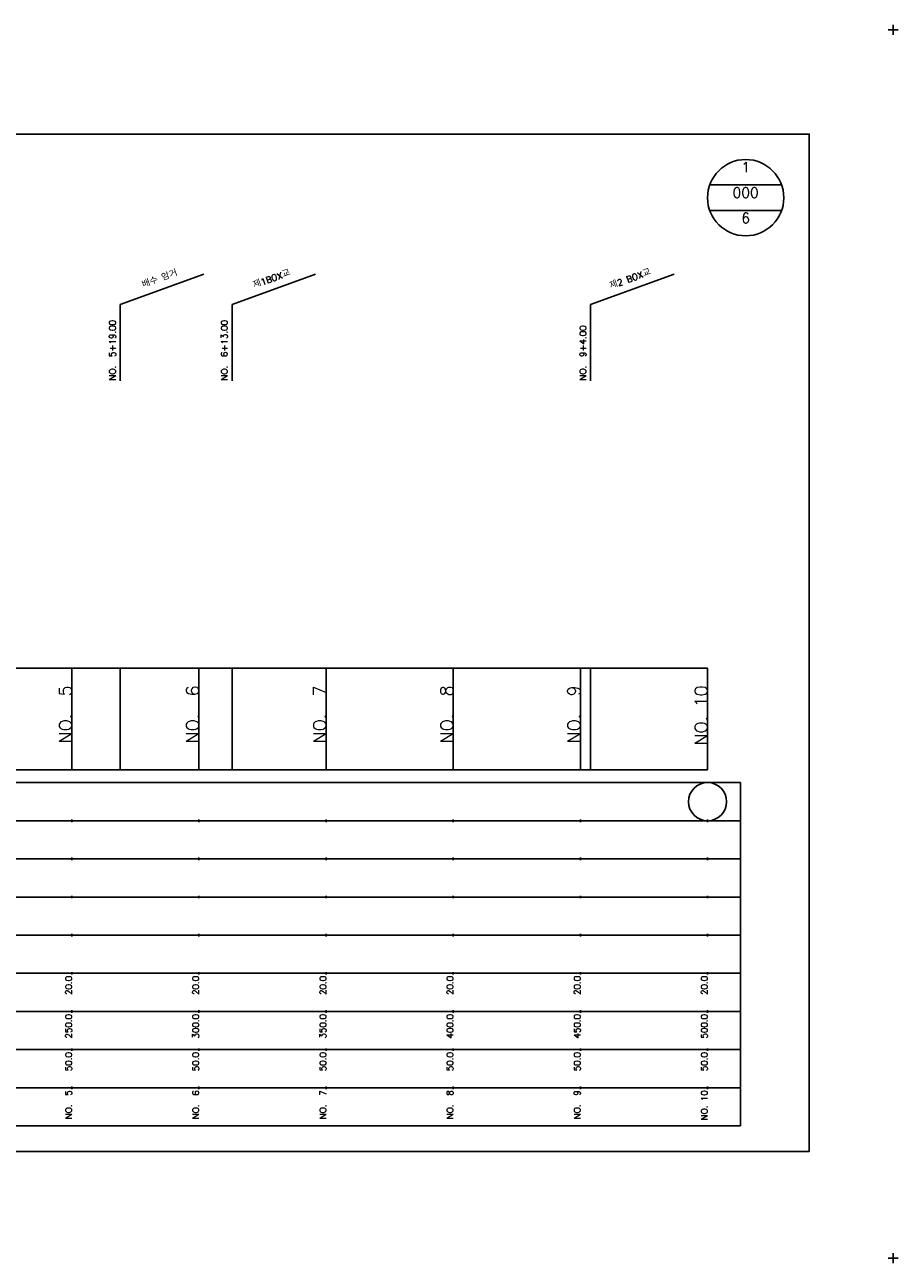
# Model space of a CAD drawing. Extents: x -2 to 685, y -2 to 1408.
# Tile 2 of 6: x 342 to 685, y -2 to 485. Entities that reach past the tile are written whole.
import ezdxf
from ezdxf.enums import TextEntityAlignment as Align

# ---------------------------------------------------------------- set-up
doc = ezdxf.new("R2010")
doc.units = 0
doc.header["$LTSCALE"] = 5
for name, color, linetype in [('BOX', 5, 'CONTINUOUS'), ('DT1', 3, 'CONTINUOUS'), ('DT2', 6, 'CONTINUOUS'), ('LT1', 4, 'CONTINUOUS'), ('ST1', 7, 'CONTINUOUS')]:
    doc.layers.add(name, color=color, linetype=linetype)
doc.styles.add('GHS', font='ROMANS.shx', dxfattribs={"bigfont": 'GHS.shx'})

msp = doc.modelspace()

# ---------------------------------------------------------------- linework, layer by layer
at = {"layer": 'BOX'}
msp.add_lwpolyline([(50, 42), (650, 42), (650, 442), (50, 442), (50, 42)], dxfattribs=at)
at = {"layer": 'LT1', "linetype": 'CONTINUOUS'}
for p, q in [((379, 375), (411.89, 386.97)), ((423, 375), (455.89, 386.97)), ((564, 375), (596.89, 386.97)), ((379, 345), (379, 375)), ((423, 345), (423, 375)), ((564, 345), (564, 375))]:
    msp.add_line(p, q, dxfattribs=at)
at = {"layer": 'LT1'}
for p, q in [((360, 192), (360, 232)), ((379, 192), (379, 232)), ((410, 192), (410, 232)), ((423, 192), (423, 232)), ((460, 192), (460, 232)), ((510, 192), (510, 232)), ((560, 192), (560, 232)), ((564, 192), (564, 232)), ((610, 192), (610, 232)), ((360, 225.69), (360, 226.69)), ((410, 225.69), (410, 226.69)), ((460, 225.69), (460, 226.69)), ((510, 225.69), (510, 226.69)), ((560, 225.69), (560, 226.69)), ((610, 225.69), (610, 226.69)), ((110, 192), (610, 192)), ((360, 171.5), (360, 172.5)), ((410, 171.5), (410, 172.5)), ((460, 171.5), (460, 172.5)), ((510, 171.5), (510, 172.5)), ((560, 171.5), (560, 172.5)), ((610, 171.5), (610, 172.5)), ((360, 156.5), (360, 157.5)), ((410, 156.5), (410, 157.5)), ((460, 156.5), (460, 157.5)), ((510, 156.5), (510, 157.5)), ((560, 156.5), (560, 157.5)), ((610, 156.5), (610, 157.5)), ((360, 141.5), (360, 142.5)), ((410, 141.5), (410, 142.5)), ((460, 141.5), (460, 142.5)), ((510, 141.5), (510, 142.5)), ((560, 141.5), (560, 142.5)), ((610, 141.5), (610, 142.5)), ((360, 126.5), (360, 127.5)), ((410, 126.5), (410, 127.5)), ((460, 126.5), (460, 127.5)), ((510, 126.5), (510, 127.5)), ((560, 126.5), (560, 127.5)), ((610, 126.5), (610, 127.5)), ((360, 111.5), (360, 112.5)), ((410, 111.5), (410, 112.5)), ((460, 111.5), (460, 112.5)), ((510, 111.5), (510, 112.5)), ((560, 111.5), (560, 112.5)), ((610, 111.5), (610, 112.5)), ((360, 96.5), (360, 97.5)), ((410, 96.5), (410, 97.5)), ((460, 96.5), (460, 97.5)), ((510, 96.5), (510, 97.5)), ((560, 96.5), (560, 97.5)), ((610, 96.5), (610, 97.5)), ((360, 81.5), (360, 82.5)), ((410, 81.5), (410, 82.5)), ((460, 81.5), (460, 82.5)), ((510, 81.5), (510, 82.5)), ((560, 81.5), (560, 82.5)), ((610, 81.5), (610, 82.5)), ((360, 66.5), (360, 67.5)), ((410, 66.5), (410, 67.5)), ((460, 66.5), (460, 67.5)), ((510, 66.5), (510, 67.5)), ((560, 66.5), (560, 67.5)), ((610, 66.5), (610, 67.5))]:
    msp.add_line(p, q, dxfattribs=at)
msp.add_lwpolyline([(110, 232), (160, 232), (210, 232), (260, 232), (310, 232), (360, 232), (410, 232), (460, 232), (510, 232), (560, 232), (610, 232)], dxfattribs=at)
at = {"layer": 'ST1'}
for p, q in [((681, 483), (685, 483)), ((683, 481), (683, 485)), ((80, 187), (623, 187)), ((623, 52), (623, 187)), ((87.5, 172), (623, 172)), ((80, 157), (623, 157)), ((87.5, 142), (623, 142)), ((80, 127), (623, 127)), ((80, 112), (623, 112)), ((80, 97), (623, 97)), ((80, 82), (623, 82)), ((80, 67), (623, 67)), ((80, 52), (623, 52)), ((681, 0), (685, 0)), ((683, -2), (683, 2))]:
    msp.add_line(p, q, dxfattribs=at)
at = {"layer": 'ST1', "linetype": 'CONTINUOUS'}
for p, q in [((639.14, 422), (610.86, 422)), ((639.14, 412), (610.86, 412))]:
    msp.add_line(p, q, dxfattribs=at)
for centre, radius in [((625, 417), 15), ((610, 179.5), 7.5)]:
    msp.add_circle(centre, radius, dxfattribs=at)

# ---------------------------------------------------------------- texts
at = {"layer": 'DT1', "linetype": 'CONTINUOUS', "style": 'GHS'}
for s, p in [('배수 암거', (395, 383.99)), ('제1BOX교', (439, 383.99)), ('제2 BOX교', (580, 383.99))]:
    msp.add_text(s, height=2.5, rotation=20, dxfattribs=at).set_placement(p, align=Align.CENTER)
for s, p in [('NO.  5+19.00', (377.25, 345.12)), ('NO.  6+13.00', (421.25, 345.12)), ('NO.  9+4.00', (562.25, 345.12))]:
    msp.add_text(s, height=2.5, rotation=90, dxfattribs=at).set_placement(p)
at = {"layer": 'DT1', "style": 'GHS'}
for s, height, p in [('NO.  5', 5, (360, 225.19)), ('NO.  6', 5, (410, 225.19)), ('NO.  7', 5, (460, 225.19)), ('NO.  8', 5, (510, 225.19)), ('NO.  9', 5, (560, 225.19)), ('NO. 10', 5, (610, 225.19)), (' 20.0', 2.5, (360, 111)), (' 20.0', 2.5, (410, 111)), (' 20.0', 2.5, (460, 111)), (' 20.0', 2.5, (510, 111)), (' 20.0', 2.5, (560, 111)), (' 20.0', 2.5, (610, 111)), ('   250.0', 2.5, (360, 96)), ('   300.0', 2.5, (410, 96)), ('   350.0', 2.5, (460, 96)), ('   400.0', 2.5, (510, 96)), ('   450.0', 2.5, (560, 96)), ('   500.0', 2.5, (610, 96)), ('  50.0', 2.5, (360, 81)), ('  50.0', 2.5, (410, 81)), ('  50.0', 2.5, (460, 81)), ('  50.0', 2.5, (510, 81)), ('  50.0', 2.5, (560, 81)), ('  50.0', 2.5, (610, 81)), ('NO.  5', 2.5, (360, 66)), ('NO.  6', 2.5, (410, 66)), ('NO.  7', 2.5, (460, 66)), ('NO.  8', 2.5, (510, 66)), ('NO.  9', 2.5, (560, 66)), ('NO. 10', 2.5, (610, 66))]:
    msp.add_text(s, height=height, rotation=90, dxfattribs=at).set_placement(p, align=Align.RIGHT)
at = {"layer": 'DT2', "linetype": 'CONTINUOUS', "style": 'GHS'}
for s, p in [('1', (625, 427)), ('000', (625, 417)), ('6', (625, 407))]:
    msp.add_text(s, height=4, dxfattribs=at).set_placement(p, align=Align.CENTER)

doc.saveas('drawing.dxf')
